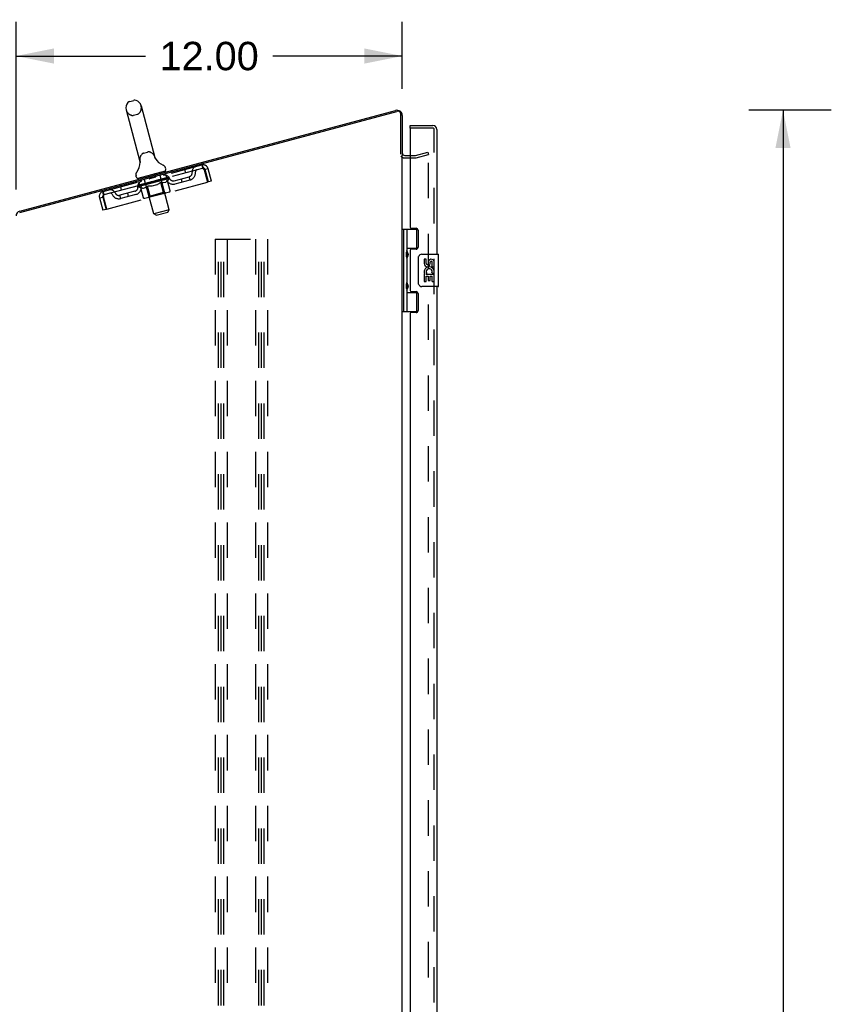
# Model space of a CAD drawing. Header units: inches. Extents: x 0 to 200, y 0 to 129.
# Tile 56 of 99: x 106 to 131, y 51 to 81. Entities that reach past the tile are written whole.
import ezdxf

# ---------------------------------------------------------------- set-up
doc = ezdxf.new("R2010")
doc.units = ezdxf.units.IN
doc.header["$LTSCALE"] = 11
doc.header["$MEASUREMENT"] = 0
doc.linetypes.add('HIDDEN', pattern=[0.2, 0.1, -0.1])
doc.layers.get('0').update_dxf_attribs({"linetype": 'CONTINUOUS'})
for name, color, linetype in [('DEFAULT_2', 8, 'HIDDEN'), ('DIMENSIONS', 7, 'CONTINUOUS'), ('REAR_DOOR_ASSEMBLY', 7, 'CONTINUOUS')]:
    doc.layers.add(name, color=color, linetype=linetype)
doc.styles.get("Standard").update_dxf_attribs({"font": 'arial.ttf'})
doc.dimstyles.new('DIMSTYLE_1', dxfattribs={"dimtxt": 0.882353, "dimasz": 1.176471, "dimexe": 0.09, "dimexo": 0.07, "dimgap": 0.0375, "dimtad": 0, "dimtih": 1, "dimtoh": 1, "dimzin": 4, "dimdsep": 46, "dimtxsty": 'Standard', "dimblk": '_FILLED', "dimblk1": '_FILLED', "dimblk2": '_FILLED', "dimcen": 0.09, "dimadec": 3, "dimazin": 1, "dimtfac": 1, "dimtdec": 3, "dimtofl": 0, "dimtmove": 0, "dimatfit": 3, "dimldrblk": '_FILLED', "dimfxl": 0, "dimtolj": 1, "dimtzin": 4, "dimarcsym": 0})

# ---------------------------------------------------------------- blocks, each defined once
blk = doc.blocks.new('_FILLED')
at = {"color": 0, "linetype": 'ByBlock'}
blk.add_solid([(0, 0), (-1, 0.2), (-1, -0.2)], dxfattribs=at)
blk = doc.blocks.new('*D6')
at = {"layer": 'DIMENSIONS', "color": 2, "linetype": 'Continuous'}
for p, q in [((105.875, 75.923), (105.875, 81.126)), ((117.875, 79.043), (117.875, 81.126)), ((105.875, 80.067), (109.892, 80.067)), ((117.875, 80.067), (113.857, 80.067))]:
    blk.add_line(p, q, dxfattribs=at)
at = {"layer": 'DIMENSIONS', "color": 2, "linetype": 'Continuous', "xscale": 1.1764705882, "yscale": 1.1764705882, "zscale": 1.1764705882, "rotation": 180}
blk.add_blockref('_FILLED', (105.875, 80.067), dxfattribs=at)
at = {"layer": 'DIMENSIONS', "color": 2, "linetype": 'Continuous', "xscale": 1.1764705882, "yscale": 1.1764705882, "zscale": 1.1764705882}
blk.add_blockref('_FILLED', (117.875, 80.067), dxfattribs=at)
at = {"layer": 'DIMENSIONS', "color": 2, "linetype": 'Continuous', "insert": (111.875, 80.508), "char_height": 0.8824, "width": 3.08332, "attachment_point": 2, "line_spacing_factor": 0.9}
blk.add_mtext('12.00', dxfattribs=at)
blk = doc.blocks.new('*D7')
at = {"layer": 'DIMENSIONS', "color": 2, "linetype": 'Continuous'}
for p, q in [((131.2, 78.383), (128.648, 78.383)), ((129.707, 78.383), (129.707, 46.473)), ((129.707, 12.798), (129.707, 44.708)), ((131.2, 12.798), (128.648, 12.798))]:
    blk.add_line(p, q, dxfattribs=at)
at = {"layer": 'DIMENSIONS', "color": 2, "linetype": 'Continuous', "xscale": 1.1764705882, "yscale": 1.1764705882, "zscale": 1.1764705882}
for p, rotation in [((129.707, 78.383), 90), ((129.707, 12.798), 270)]:
    blk.add_blockref('_FILLED', p, dxfattribs=dict(at, rotation=rotation))
at = {"layer": 'DIMENSIONS', "color": 2, "linetype": 'Continuous', "insert": (129.707, 46.032), "char_height": 0.8824, "width": 3.08332, "attachment_point": 2, "line_spacing_factor": 0.9}
blk.add_mtext('65.59', dxfattribs=at)

msp = doc.modelspace()

# ---------------------------------------------------------------- linework, layer by layer
at = {"color": 7, "linetype": 'Continuous'}
for p, q in [((109.409, 78.657), (109.532, 78.69)), ((105.989, 75.248), (117.668, 78.377)), ((109.295, 78.396), (109.725, 76.79)), ((109.762, 78.522), (110.192, 76.915)), ((117.875, 78.219), (117.875, 76.979)), ((109.725, 76.79), (109.727, 76.786)), ((109.727, 76.786), (109.727, 76.785)), ((109.727, 76.785), (109.727, 76.785)), ((109.727, 76.785), (109.727, 76.784)), ((109.727, 76.784), (109.727, 76.783)), ((109.727, 76.783), (109.728, 76.782)), ((109.727, 76.783), (109.728, 76.782)), ((109.728, 76.782), (109.728, 76.781)), ((109.728, 76.78), (109.728, 76.78)), ((109.728, 76.78), (109.728, 76.779)), ((109.728, 76.779), (109.729, 76.778)), ((109.728, 76.778), (109.729, 76.778)), ((109.729, 76.778), (109.729, 76.777)), ((109.729, 76.777), (109.729, 76.776)), ((109.729, 76.775), (109.729, 76.774)), ((109.729, 76.774), (109.73, 76.773)), ((109.729, 76.774), (109.729, 76.774)), ((109.73, 76.773), (109.73, 76.772)), ((109.73, 76.773), (109.73, 76.772)), ((109.73, 76.772), (109.73, 76.771)), ((109.73, 76.772), (109.73, 76.771)), ((110.193, 76.911), (110.192, 76.915)), ((110.193, 76.91), (110.193, 76.911)), ((110.193, 76.91), (110.193, 76.911)), ((110.194, 76.909), (110.193, 76.91)), ((110.194, 76.908), (110.193, 76.909)), ((110.194, 76.908), (110.194, 76.909)), ((110.194, 76.907), (110.194, 76.908)), ((110.194, 76.906), (110.194, 76.907)), ((110.194, 76.907), (110.194, 76.907)), ((110.195, 76.905), (110.194, 76.906)), ((110.195, 76.904), (110.195, 76.905)), ((110.195, 76.903), (110.195, 76.904)), ((110.196, 76.902), (110.195, 76.903)), ((110.195, 76.902), (110.195, 76.903)), ((110.196, 76.901), (110.196, 76.902)), ((110.196, 76.9), (110.196, 76.901)), ((110.196, 76.901), (110.196, 76.901)), ((110.197, 76.899), (110.196, 76.9)), ((110.196, 76.899), (110.196, 76.9)), ((110.197, 76.898), (110.197, 76.899)), ((110.197, 76.897), (110.197, 76.898)), ((110.197, 76.898), (110.197, 76.898)), ((110.198, 76.896), (110.197, 76.897)), ((110.197, 76.897), (110.197, 76.897)), ((110.198, 76.895), (110.198, 76.896)), ((110.198, 76.894), (110.198, 76.895)), ((110.198, 76.895), (110.198, 76.895)), ((110.199, 76.893), (110.198, 76.894)), ((110.199, 76.894), (110.198, 76.894)), ((110.199, 76.892), (110.199, 76.893)), ((110.199, 76.893), (110.199, 76.893)), ((110.2, 76.891), (110.199, 76.892)), ((110.199, 76.892), (110.199, 76.892)), ((110.2, 76.89), (110.2, 76.891)), ((110.2, 76.891), (110.2, 76.891)), ((110.201, 76.889), (110.2, 76.89)), ((110.2, 76.89), (110.2, 76.89)), ((110.201, 76.888), (110.201, 76.889)), ((110.201, 76.888), (110.201, 76.888)), ((110.201, 76.887), (110.201, 76.888)), ((110.202, 76.886), (110.201, 76.887)), ((110.202, 76.886), (110.202, 76.887)), ((110.209, 76.873), (110.209, 76.874)), ((110.209, 76.874), (110.209, 76.874)), ((117.955, 76.979), (118.118, 76.979)), ((110.509, 76.49), (109.664, 76.264)), ((109.73, 76.771), (109.73, 76.77)), ((109.73, 76.77), (109.73, 76.769)), ((109.73, 76.769), (109.73, 76.768)), ((109.73, 76.769), (109.73, 76.768)), ((109.73, 76.768), (109.73, 76.767)), ((109.73, 76.768), (109.731, 76.767)), ((109.731, 76.767), (109.731, 76.766)), ((109.731, 76.767), (109.731, 76.766)), ((109.731, 76.766), (109.731, 76.765)), ((109.731, 76.765), (109.731, 76.764)), ((109.731, 76.765), (109.731, 76.764)), ((109.731, 76.764), (109.731, 76.763)), ((109.731, 76.764), (109.731, 76.763)), ((109.731, 76.763), (109.731, 76.762)), ((109.731, 76.763), (109.731, 76.762)), ((109.731, 76.762), (109.731, 76.761)), ((109.731, 76.761), (109.731, 76.76)), ((109.731, 76.76), (109.731, 76.76)), ((109.731, 76.746), (109.731, 76.745)), ((110.509, 76.49), (110.516, 76.461)), ((110.529, 76.558), (110.52, 76.594)), ((109.612, 76.312), (109.602, 76.348)), ((109.664, 76.264), (109.671, 76.235))]:
    msp.add_line(p, q, dxfattribs=at)
at = {"color": 3, "linetype": 'Continuous'}
for p, q in [((105.988, 75.207), (117.71, 78.347)), ((117.836, 77.022), (117.836, 78.251)), ((117.875, 18.47), (117.875, 76.979))]:
    msp.add_line(p, q, dxfattribs=at)
at = {"color": 7, "linetype": 'Continuous'}
for points in [[(109.728, 76.782), (109.728, 76.781), (109.728, 76.78)], [(109.729, 76.777), (109.729, 76.776), (109.729, 76.775)], [(109.729, 76.776), (109.729, 76.776), (109.729, 76.775)], [(110.195, 76.904), (110.195, 76.905), (110.195, 76.905)]]:
    msp.add_lwpolyline(points, dxfattribs=at)
for centre, radius, start, end in [((109.528, 78.459), 0.241, 138.1848, 195), ((109.441, 78.537), 0.125, 105, 138.1848), ((109.565, 78.57), 0.125, 71.8152, 105), ((109.528, 78.459), 0.241, 15, 71.8152), ((117.711, 78.219), 0.164, 0, 105), ((110.63, 77.143), 0.5, 210.3209, 248.2586), ((117.955, 77.059), 0.08, 180, 270), ((109.232, 76.768), 0.5, 321.7414, 359.6791), ((110.399, 76.562), 0.125, 15, 68.2586), ((110.471, 76.542), 0.06, 285, 15), ((109.723, 76.381), 0.125, 141.7414, 195), ((109.67, 76.327), 0.06, 195, 285), ((106.029, 75.099), 0.154, 105, 180)]:
    msp.add_arc(centre, radius, start, end, dxfattribs=at)
at = {"color": 3, "linetype": 'Continuous'}
msp.add_arc((117.736, 78.251), 0.1, 0, 105, dxfattribs=at)
at = {"layer": 'DEFAULT_2', "color": 8, "linetype": 'HIDDEN'}
for p, q in [((109.524, 78.228), (109.647, 78.261)), ((109.839, 77.051), (109.963, 77.084)), ((118.284, 76.98), (118.667, 77.083)), ((118.667, 77.083), (118.687, 77.008)), ((109.727, 76.785), (109.727, 76.785)), ((109.73, 76.771), (109.73, 76.771)), ((110.193, 76.909), (110.193, 76.909)), ((110.201, 76.887), (110.201, 76.888)), ((110.201, 76.887), (110.201, 76.887)), ((117.955, 76.901), (118.271, 76.901)), ((118.118, 76.979), (118.271, 76.979)), ((118.304, 76.905), (118.687, 77.008)), ((118.687, 18.447), (118.687, 77.008)), ((108.585, 75.863), (111.643, 76.682)), ((108.612, 75.762), (111.67, 76.582)), ((109.731, 76.764), (109.731, 76.764)), ((109.731, 76.763), (109.731, 76.763)), ((109.731, 76.745), (109.731, 76.745)), ((109.731, 76.745), (109.731, 76.745)), ((109.731, 76.745), (109.731, 76.745)), ((109.731, 76.745), (109.731, 76.745)), ((111.11, 76.54), (111.137, 76.439)), ((111.643, 76.682), (111.67, 76.582)), ((111.718, 76.53), (111.821, 76.148)), ((111.848, 76.564), (111.747, 76.537)), ((111.85, 76.155), (111.747, 76.537)), ((111.95, 76.182), (111.848, 76.564)), ((110.64, 76.267), (109.662, 76.005)), ((109.668, 76.037), (110.618, 76.292)), ((109.718, 76.059), (109.691, 76.159)), ((109.837, 76.31), (109.845, 76.281)), ((110.154, 75.163), (109.853, 76.284)), ((109.987, 76.34), (110.008, 76.263)), ((110.204, 76.305), (110.02, 76.256)), ((110.054, 76.143), (110.141, 76.172)), ((110.126, 76.163), (110.089, 76.153)), ((110.127, 76.16), (110.126, 76.163)), ((110.14, 76.167), (110.14, 76.166)), ((110.141, 76.164), (110.14, 76.167)), ((110.141, 76.164), (110.14, 76.166)), ((110.141, 76.172), (110.231, 76.19)), ((110.142, 76.167), (110.141, 76.172)), ((110.145, 76.165), (110.144, 76.168)), ((110.145, 76.165), (110.144, 76.168)), ((110.144, 76.168), (110.144, 76.168)), ((110.159, 76.171), (110.196, 76.181)), ((110.159, 76.169), (110.159, 76.171)), ((110.19, 76.394), (110.211, 76.317)), ((110.192, 76.178), (110.191, 76.18)), ((110.223, 76.188), (110.265, 76.2)), ((110.223, 76.186), (110.223, 76.189)), ((110.224, 76.186), (110.223, 76.188)), ((110.225, 76.186), (110.224, 76.189)), ((110.226, 76.195), (110.226, 76.195)), ((110.227, 76.19), (110.226, 76.195)), ((110.227, 76.19), (110.226, 76.195)), ((110.228, 76.187), (110.227, 76.19)), ((110.256, 76.195), (110.255, 76.197)), ((110.285, 76.205), (110.331, 76.217)), ((110.286, 76.203), (110.285, 76.205)), ((110.298, 76.206), (110.297, 76.209)), ((110.303, 76.207), (110.303, 76.21)), ((110.306, 76.208), (110.304, 76.215)), ((110.307, 76.209), (110.307, 76.211)), ((110.31, 76.212), (110.308, 76.217)), ((110.316, 76.211), (110.315, 76.213)), ((110.635, 75.292), (110.334, 76.412)), ((110.335, 76.444), (110.343, 76.415)), ((110.343, 76.221), (110.391, 76.233)), ((110.344, 76.218), (110.343, 76.221)), ((110.362, 76.223), (110.362, 76.226)), ((110.371, 76.226), (110.37, 76.228)), ((110.374, 76.226), (110.372, 76.233)), ((110.379, 76.228), (110.378, 76.23)), ((110.382, 76.229), (110.382, 76.231)), ((110.387, 76.233), (110.385, 76.238)), ((110.49, 75.837), (110.393, 76.198)), ((110.395, 76.234), (110.631, 76.298)), ((110.395, 76.232), (110.395, 76.234)), ((110.417, 76.238), (110.416, 76.24)), ((110.419, 76.238), (110.418, 76.241)), ((110.431, 76.242), (110.429, 76.247)), ((110.44, 76.244), (110.439, 76.246)), ((110.447, 76.246), (110.446, 76.248)), ((110.45, 76.247), (110.449, 76.249)), ((110.457, 76.251), (110.455, 76.256)), ((110.458, 76.249), (110.458, 76.251)), ((110.458, 76.249), (110.458, 76.251)), ((110.474, 76.253), (110.473, 76.258)), ((110.475, 76.253), (110.474, 76.256)), ((110.489, 76.257), (110.488, 76.259)), ((110.5, 76.26), (110.499, 76.262)), ((110.503, 76.261), (110.502, 76.264)), ((110.505, 76.262), (110.505, 76.264)), ((110.508, 76.262), (110.507, 76.265)), ((110.508, 76.262), (110.507, 76.265)), ((110.514, 76.264), (110.513, 76.266)), ((110.516, 76.264), (110.515, 76.267)), ((110.517, 76.267), (110.516, 76.273)), ((110.517, 76.265), (110.516, 76.267)), ((110.564, 76.285), (110.537, 76.386)), ((110.537, 76.275), (110.63, 76.301)), ((110.538, 76.273), (110.537, 76.275)), ((110.55, 76.165), (110.541, 76.157)), ((110.56, 76.174), (110.55, 76.165)), ((110.553, 76.274), (110.553, 76.277)), ((110.555, 76.275), (110.555, 76.278)), ((110.569, 76.184), (110.56, 76.174)), ((110.566, 76.28), (110.564, 76.286)), ((110.579, 76.195), (110.569, 76.184)), ((110.579, 76.195), (110.64, 76.267)), ((110.663, 75.881), (110.579, 76.195)), ((110.589, 76.284), (110.588, 76.286)), ((110.59, 76.284), (110.589, 76.287)), ((110.602, 76.29), (110.6, 76.295)), ((110.61, 76.29), (110.61, 76.292)), ((110.611, 76.29), (110.61, 76.292)), ((110.618, 76.292), (110.617, 76.294)), ((110.624, 76.296), (110.623, 76.301)), ((110.631, 76.298), (110.63, 76.301)), ((110.64, 76.267), (110.631, 76.298)), ((110.789, 76.194), (111.256, 76.319)), ((110.816, 76.093), (111.283, 76.218)), ((111.041, 76.153), (111.014, 76.254)), ((111.283, 76.218), (111.256, 76.319)), ((111.95, 76.182), (111.85, 76.155)), ((108.612, 75.762), (108.585, 75.863)), ((108.699, 75.311), (111.821, 76.148)), ((109.569, 75.867), (109.102, 75.742)), ((109.118, 76.006), (109.145, 75.905)), ((109.662, 76.005), (109.652, 76.041)), ((109.661, 76.038), (109.659, 76.043)), ((109.753, 75.972), (109.662, 76.005)), ((109.668, 76.037), (109.668, 76.04)), ((109.675, 76.039), (109.674, 76.042)), ((109.676, 76.039), (109.675, 76.042)), ((109.683, 76.044), (109.682, 76.049)), ((109.696, 76.045), (109.695, 76.047)), ((109.698, 76.045), (109.697, 76.048)), ((109.719, 76.054), (109.718, 76.059)), ((109.731, 76.054), (109.73, 76.057)), ((109.733, 76.055), (109.732, 76.057)), ((109.89, 76.099), (109.735, 76.058)), ((109.837, 75.659), (109.753, 75.972)), ((109.753, 75.972), (109.766, 75.968)), ((109.778, 75.964), (109.765, 75.968)), ((109.768, 76.067), (109.766, 76.072)), ((109.77, 76.064), (109.769, 76.067)), ((109.77, 76.065), (109.769, 76.067)), ((109.772, 76.065), (109.772, 76.068)), ((109.778, 76.067), (109.777, 76.069)), ((109.778, 76.067), (109.777, 76.069)), ((109.79, 75.961), (109.778, 75.964)), ((109.781, 76.067), (109.78, 76.07)), ((109.783, 76.068), (109.782, 76.071)), ((109.787, 76.069), (109.786, 76.071)), ((109.802, 75.959), (109.79, 75.961)), ((109.798, 76.072), (109.797, 76.074)), ((109.813, 75.957), (109.802, 75.959)), ((109.812, 76.076), (109.811, 76.08)), ((109.812, 76.076), (109.811, 76.078)), ((109.824, 75.956), (109.813, 75.957)), ((109.905, 75.978), (109.824, 75.956)), ((109.828, 76.083), (109.827, 76.088)), ((109.828, 76.08), (109.827, 76.082)), ((109.828, 76.08), (109.827, 76.082)), ((109.836, 76.082), (109.836, 76.085)), ((109.839, 76.083), (109.839, 76.086)), ((109.847, 76.085), (109.846, 76.087)), ((109.855, 76.087), (109.854, 76.093)), ((109.867, 76.091), (109.867, 76.093)), ((109.87, 76.091), (109.869, 76.094)), ((109.891, 76.097), (109.89, 76.099)), ((109.942, 76.113), (109.894, 76.1)), ((109.898, 76.102), (109.897, 76.107)), ((109.904, 76.1), (109.903, 76.103)), ((109.905, 75.978), (109.914, 75.984)), ((109.907, 76.101), (109.907, 76.104)), ((109.912, 76.103), (109.91, 76.109)), ((110.007, 75.707), (109.91, 76.069)), ((109.923, 75.991), (109.914, 75.984)), ((109.915, 76.103), (109.915, 76.106)), ((109.924, 76.106), (109.923, 76.108)), ((109.932, 75.999), (109.923, 75.991)), ((109.941, 76.008), (109.932, 75.999)), ((109.95, 76.017), (109.941, 76.008)), ((109.942, 76.111), (109.942, 76.113)), ((109.959, 76.028), (109.95, 76.017)), ((110, 76.129), (109.954, 76.116)), ((110.043, 75.715), (109.959, 76.028)), ((109.959, 76.028), (109.984, 76.026)), ((109.97, 76.118), (109.97, 76.121)), ((109.975, 76.122), (109.974, 76.127)), ((109.979, 76.12), (109.978, 76.123)), ((109.981, 76.121), (109.979, 76.128)), ((109.983, 76.121), (109.982, 76.124)), ((110.007, 76.025), (109.983, 76.026)), ((109.988, 76.123), (109.988, 76.126)), ((110, 76.126), (110, 76.129)), ((110.03, 76.025), (110.007, 76.025)), ((110.062, 76.145), (110.02, 76.134)), ((110.03, 76.134), (110.03, 76.137)), ((110.053, 76.026), (110.03, 76.025)), ((110.075, 76.027), (110.053, 76.026)), ((110.057, 76.144), (110.056, 76.149)), ((110.057, 76.149), (110.056, 76.149)), ((110.058, 76.144), (110.057, 76.149)), ((110.059, 76.142), (110.058, 76.144)), ((110.062, 76.143), (110.061, 76.145)), ((110.063, 76.143), (110.062, 76.146)), ((110.062, 76.143), (110.062, 76.145)), ((110.097, 76.029), (110.075, 76.027)), ((110.094, 76.151), (110.093, 76.154)), ((110.25, 76.07), (110.097, 76.029)), ((110.25, 76.07), (110.271, 76.08)), ((110.291, 76.09), (110.271, 76.08)), ((110.312, 76.101), (110.291, 76.09)), ((110.332, 76.113), (110.311, 76.101)), ((110.352, 76.125), (110.331, 76.113)), ((110.372, 76.139), (110.352, 76.125)), ((110.456, 75.825), (110.372, 76.139)), ((110.372, 76.139), (110.386, 76.134)), ((110.399, 76.131), (110.386, 76.134)), ((110.412, 76.128), (110.399, 76.131)), ((110.424, 76.125), (110.412, 76.128)), ((110.436, 76.124), (110.424, 76.125)), ((110.448, 76.123), (110.436, 76.124)), ((110.521, 76.143), (110.448, 76.123)), ((110.521, 76.143), (110.531, 76.149)), ((110.541, 76.157), (110.531, 76.149)), ((108.467, 75.658), (108.567, 75.685)), ((108.467, 75.658), (108.569, 75.276)), ((108.567, 75.685), (108.67, 75.303)), ((108.699, 75.311), (108.596, 75.693)), ((109.129, 75.641), (109.102, 75.742)), ((109.596, 75.766), (109.129, 75.641)), ((109.371, 75.706), (109.344, 75.806)), ((110.638, 75.843), (109.877, 75.639)), ((110.007, 75.707), (109.984, 75.668)), ((110.49, 75.837), (110.007, 75.707)), ((110.05, 75.7), (110.048, 75.703)), ((110.052, 75.697), (110.05, 75.7)), ((110.059, 75.692), (110.056, 75.693)), ((110.063, 75.69), (110.061, 75.691)), ((110.065, 75.69), (110.063, 75.69)), ((110.067, 75.69), (110.065, 75.69)), ((110.49, 75.837), (110.529, 75.814)), ((108.67, 75.303), (108.569, 75.276)), ((110.635, 75.292), (110.154, 75.163)), ((110.592, 75.218), (110.635, 75.292)), ((110.227, 75.121), (110.154, 75.163)), ((110.227, 75.121), (110.592, 75.218)), ((112.062, 74.376), (112.062, 15.376)), ((112.062, 74.376), (113.687, 74.376)), ((112.166, 15.376), (112.166, 74.376)), ((112.25, 15.376), (112.25, 74.376)), ((112.333, 15.376), (112.333, 74.376)), ((112.437, 74.376), (112.437, 15.376)), ((113.312, 74.376), (113.312, 15.376)), ((113.416, 15.376), (113.416, 74.376)), ((113.5, 15.376), (113.5, 74.376)), ((113.583, 15.376), (113.583, 74.376)), ((113.687, 74.376), (113.687, 15.376))]:
    msp.add_line(p, q, dxfattribs=at)
for points in [[(111.643, 76.682), (111.646, 76.682), (111.649, 76.68), (111.652, 76.675), (111.657, 76.669), (111.661, 76.661), (111.666, 76.651), (111.672, 76.639), (111.678, 76.626), (111.684, 76.612), (111.69, 76.597), (111.697, 76.581), (111.704, 76.564), (111.711, 76.547), (111.718, 76.53)], [(111.67, 76.582), (111.672, 76.582), (111.675, 76.582), (111.678, 76.58), (111.681, 76.578), (111.684, 76.576), (111.687, 76.572), (111.691, 76.568), (111.694, 76.564), (111.698, 76.559), (111.702, 76.554), (111.706, 76.548), (111.71, 76.542), (111.714, 76.536), (111.718, 76.53)], [(108.596, 75.693), (108.594, 75.712), (108.591, 75.73), (108.589, 75.748), (108.587, 75.765), (108.585, 75.782), (108.583, 75.797), (108.582, 75.811), (108.581, 75.824), (108.58, 75.835), (108.58, 75.844), (108.581, 75.852), (108.582, 75.858), (108.583, 75.861), (108.585, 75.863)], [(110.638, 75.843), (110.642, 75.844), (110.645, 75.846), (110.649, 75.848), (110.652, 75.851), (110.655, 75.854), (110.658, 75.857), (110.66, 75.86), (110.662, 75.864), (110.663, 75.868), (110.664, 75.872), (110.664, 75.876), (110.663, 75.881)], [(108.596, 75.693), (108.597, 75.7), (108.597, 75.708), (108.598, 75.715), (108.598, 75.722), (108.599, 75.728), (108.6, 75.735), (108.601, 75.74), (108.602, 75.746), (108.603, 75.75), (108.604, 75.754), (108.606, 75.757), (108.608, 75.76), (108.61, 75.761), (108.612, 75.762)], [(109.877, 75.639), (109.873, 75.639), (109.869, 75.638), (109.865, 75.638), (109.861, 75.639), (109.857, 75.64), (109.853, 75.641), (109.849, 75.643), (109.846, 75.645), (109.843, 75.648), (109.84, 75.652), (109.838, 75.655), (109.837, 75.659)], [(110.046, 75.707), (110.044, 75.711), (110.043, 75.715)], [(110.048, 75.703), (110.046, 75.707), (110.044, 75.711), (110.043, 75.715)], [(110.061, 75.691), (110.059, 75.692), (110.056, 75.693), (110.054, 75.695), (110.052, 75.697)], [(110.448, 75.792), (110.449, 75.793), (110.451, 75.794), (110.453, 75.796), (110.454, 75.798), (110.456, 75.8), (110.457, 75.803), (110.457, 75.806), (110.458, 75.809), (110.458, 75.813), (110.458, 75.817), (110.457, 75.821), (110.456, 75.825)]]:
    msp.add_lwpolyline(points, dxfattribs=at)
for centre, radius, start, end in [((109.528, 78.459), 0.241, 195, 251.8152), ((109.528, 78.459), 0.241, 318.1848, 15), ((109.492, 78.348), 0.125, 251.8152, 285), ((109.615, 78.381), 0.125, 285, 318.1848), ((109.995, 76.963), 0.125, 71.8152, 105), ((109.959, 76.853), 0.241, 15, 71.8152), ((109.959, 76.853), 0.241, 138.1848, 195), ((109.872, 76.93), 0.125, 105, 138.1848), ((117.955, 77.059), 0.158, 221.0584, 270), ((118.271, 77.03), 0.051, 270, 285), ((118.271, 77.03), 0.129, 270, 285), ((111.223, 76.439), 0.229, 285, 7.0137), ((111.513, 76.475), 0.167, 105, 186.9284), ((111.513, 76.475), 0.0625, 105, 187.0137), ((111.686, 76.521), 0.167, 15, 105), ((111.686, 76.521), 0.063, 15, 105), ((109.826, 76.023), 0.167, 105, 186.9284), ((109.824, 76.276), 0.03, 15, 105), ((109.978, 76.338), 0.01, 15, 105), ((110.018, 76.265), 0.01, 195, 285), ((110.2, 76.397), 0.01, 105, 195), ((110.201, 76.315), 0.01, 285, 15), ((110.363, 76.42), 0.03, 105, 195), ((110.424, 76.207), 0.0318, 105, 195), ((110.488, 76.2), 0.167, 23.0716, 105), ((110.488, 76.201), 0.0625, 22.9863, 105), ((110.757, 76.314), 0.229, 202.9863, 285), ((110.757, 76.314), 0.125, 203.0716, 285), ((111.223, 76.439), 0.125, 285, 6.9284), ((108.628, 75.702), 0.167, 105, 195), ((108.801, 75.748), 0.167, 23.0716, 105), ((109.537, 75.987), 0.125, 285, 6.9284), ((109.537, 75.987), 0.229, 285, 7.0137), ((109.826, 76.023), 0.0625, 105, 187.0137), ((109.879, 76.061), 0.0318, 15, 105), ((108.628, 75.702), 0.063, 105, 195), ((108.802, 75.749), 0.0625, 22.9863, 105), ((109.07, 75.862), 0.229, 202.9863, 285), ((109.07, 75.862), 0.125, 203.0716, 285)]:
    msp.add_arc(centre, radius, start, end, dxfattribs=at)
for centre, major_axis, ratio, start_param, end_param in [((110.206, 76.18), (0.155, 0.032), 0.010478, 1.827541, 2.867392), ((110.141, 76.172), (0.497, 0.102), 0.010478, -1.744704, -1.570171), ((110.081, 76.146), (0.151, 0.05), 0.010478, 0.274201, 1.314052), ((110.016, 76.125), (0.125, 0.042), 0.010478, -0.000483, 0.504314), ((109.993, 76.117), (0.151, 0.05), 0.010478, 0.099668, 0.192946), ((110.141, 76.172), (0.481, 0.16), 0.010478, -1.571421, -1.396888), ((110.297, 76.199), (0.155, 0.032), 0.010478, 2.948646, 3.041925), ((110.273, 76.194), (0.129, 0.026), 0.010478, 2.637279, 3.142076), ((110.173, 76.171), (0.151, 0.05), 0.020645, 0.448184, 1.488034), ((110.099, 76.147), (0.125, 0.041), 0.020645, 0.129249, 0.678296), ((110.082, 76.141), (0.151, 0.05), 0.020645, 0.273651, 0.366929), ((110.381, 76.227), (0.155, 0.032), 0.010478, -3.140747, -2.175357), ((110.141, 76.172), (0.497, 0.102), 0.010478, 1.222355, 1.396888), ((110.141, 76.172), (0.481, 0.159), 0.020645, -1.397439, -1.222906), ((110.264, 76.195), (0.151, 0.049), 0.030195, 0.622307, 1.662158), ((110.184, 76.17), (0.125, 0.041), 0.030195, 0.303372, 0.852419), ((110.459, 76.247), (0.155, 0.032), 0.020645, 2.893995, 3.933846), ((110.426, 76.235), (0.129, 0.026), 0.010478, 2.749043, 3.29809), ((110.174, 76.166), (0.151, 0.049), 0.030195, 0.447774, 0.541052), ((110.46, 76.242), (0.155, 0.032), 0.010478, 2.893445, 2.986723), ((110.141, 76.172), (0.496, 0.103), 0.020645, 1.048373, 1.222906), ((110.351, 76.219), (0.151, 0.048), 0.038841, 0.79662, 1.836471), ((110.141, 76.172), (0.482, 0.157), 0.030195, -1.223315, -1.048783), ((110.267, 76.193), (0.125, 0.04), 0.038841, 0.477686, 1.026733), ((110.491, 76.252), (0.129, 0.027), 0.020645, 2.57506, 3.124108), ((110.527, 76.266), (0.155, 0.033), 0.030195, 2.719872, 3.759723), ((110.432, 76.24), (0.151, 0.047), 0.046319, 0.971151, 2.011002), ((110.265, 76.19), (0.151, 0.048), 0.038841, 0.622087, 0.715366), ((110.529, 76.261), (0.155, 0.032), 0.020645, 2.719462, 2.812741), ((110.141, 76.172), (0.496, 0.105), 0.030195, 0.87425, 1.048783), ((110.141, 76.172), (0.483, 0.154), 0.038841, -1.049002, -0.874469), ((110.347, 76.214), (0.126, 0.039), 0.046319, 0.652216, 1.201263), ((110.504, 76.26), (0.152, 0.046), 0.052395, 1.1459, 2.185751), ((110.545, 76.267), (0.129, 0.027), 0.030195, 2.400937, 2.949985), ((110.584, 76.281), (0.155, 0.034), 0.038841, 2.545558, 3.585409), ((110.421, 76.234), (0.126, 0.038), 0.052395, 0.826965, 1.376012), ((110.352, 76.213), (0.151, 0.047), 0.046319, 0.796618, 0.889896), ((110.586, 76.276), (0.155, 0.033), 0.030195, 2.545339, 2.638617), ((110.565, 76.276), (0.152, 0.044), 0.05688, 1.320842, 2.360692), ((110.141, 76.172), (0.495, 0.108), 0.038841, 0.699936, 0.874469), ((110.141, 76.172), (0.484, 0.15), 0.046319, -0.874471, -0.699939), ((110.628, 76.293), (0.155, 0.035), 0.046319, 2.371028, 3.410879), ((110.587, 76.278), (0.128, 0.028), 0.038841, 2.226624, 2.775671), ((110.614, 76.289), (0.153, 0.043), 0.05963, 1.495927, 2.535778), ((110.486, 76.251), (0.126, 0.037), 0.05688, 1.001907, 1.550954), ((110.656, 76.3), (0.154, 0.036), 0.052395, 2.196279, 3.23613), ((110.615, 76.286), (0.128, 0.029), 0.046319, 2.052093, 2.601141), ((110.433, 76.235), (0.152, 0.046), 0.052395, 0.971367, 1.064645), ((110.629, 76.288), (0.155, 0.034), 0.038841, 2.371026, 2.464304), ((110.648, 76.298), (0.153, 0.041), 0.060556, 2.364024, 2.71094), ((110.669, 76.304), (0.154, 0.038), 0.05688, 2.021337, 3.061188), ((110.141, 76.172), (0.494, 0.112), 0.046319, 0.525406, 0.699939), ((110.667, 76.303), (0.153, 0.039), 0.05963, 1.846251, 2.886102), ((110.141, 76.172), (0.485, 0.146), 0.052395, -0.699723, -0.52519), ((110.541, 76.266), (0.126, 0.035), 0.05963, 1.176993, 1.72604), ((110.629, 76.29), (0.128, 0.03), 0.052395, 1.877344, 2.426392), ((110.584, 76.277), (0.127, 0.034), 0.060556, 1.352155, 1.901202), ((110.629, 76.289), (0.128, 0.031), 0.05688, 1.702402, 2.25145), ((110.614, 76.285), (0.127, 0.033), 0.05963, 1.527317, 2.076364), ((110.505, 76.254), (0.152, 0.044), 0.05688, 1.146309, 1.239587), ((110.658, 76.295), (0.155, 0.035), 0.046319, 2.196495, 2.289773), ((110.141, 76.172), (0.493, 0.116), 0.052395, 0.350657, 0.52519), ((110.141, 76.172), (0.486, 0.141), 0.05688, -0.524781, -0.350248), ((110.649, 76.293), (0.153, 0.039), 0.05963, 1.764997, 1.971333), ((110.567, 76.271), (0.153, 0.043), 0.05963, 1.321394, 1.414673), ((110.671, 76.299), (0.154, 0.036), 0.052395, 2.021746, 2.115024), ((110.141, 76.172), (0.492, 0.121), 0.05688, 0.175715, 0.350248), ((110.141, 76.172), (0.488, 0.136), 0.05963, -0.349695, -0.175162), ((110.668, 76.298), (0.154, 0.038), 0.05688, 1.846804, 1.940083), ((110.615, 76.284), (0.153, 0.041), 0.060556, 1.496556, 1.589835), ((110.141, 76.172), (0.49, 0.126), 0.05963, 6.27665, 6.458348), ((110.141, 76.172), (0.489, 0.131), 0.060556, -0.174533, -0.058352), ((109.639, 76.028), (0.153, 0.041), 0.060556, 0.430652, 1.470503), ((110.141, 76.172), (0.489, 0.131), 0.060556, 3.141593, 3.316126), ((110.141, 76.172), (0.488, 0.136), 0.05963, 2.96643, 3.140963), ((109.641, 76.023), (0.153, 0.043), 0.05963, 1.376596, 1.469874), ((109.673, 76.037), (0.153, 0.039), 0.05963, 0.605815, 1.645666), ((109.62, 76.023), (0.153, 0.043), 0.05963, 0.25549, 1.295341), ((110.141, 76.172), (0.49, 0.126), 0.05963, -2.96643, -2.791898), ((110.141, 76.172), (0.486, 0.141), 0.05688, 2.791345, 2.965878), ((109.675, 76.032), (0.153, 0.041), 0.060556, 1.551758, 1.645036), ((109.622, 76.018), (0.152, 0.044), 0.05688, 1.20151, 1.294789), ((109.675, 76.034), (0.126, 0.035), 0.05963, 1.065228, 1.614276), ((109.66, 76.03), (0.126, 0.037), 0.05688, 0.890143, 1.43919), ((109.705, 76.042), (0.127, 0.034), 0.060556, 1.240391, 1.789438), ((109.722, 76.05), (0.154, 0.038), 0.05688, 0.7809, 1.820751), ((109.618, 76.022), (0.152, 0.044), 0.05688, 0.080405, 1.120256), ((110.141, 76.172), (0.492, 0.121), 0.05688, -2.791345, -2.616812), ((110.141, 76.172), (0.485, 0.146), 0.052395, 2.616403, 2.790936), ((109.723, 76.045), (0.153, 0.039), 0.05963, 1.72692, 1.820198), ((109.619, 76.017), (0.152, 0.046), 0.052395, 1.026568, 1.119847), ((109.659, 76.03), (0.126, 0.038), 0.052395, 0.715201, 1.264248), ((109.747, 76.053), (0.127, 0.033), 0.05963, 1.415553, 1.9646), ((109.783, 76.066), (0.154, 0.036), 0.052395, 0.955842, 1.995693), ((109.631, 76.026), (0.152, 0.046), 0.052395, -0.094537, 0.945314), ((110.141, 76.172), (0.493, 0.116), 0.052395, -2.616403, -2.44187), ((110.141, 76.172), (0.484, 0.15), 0.046319, 2.441654, 2.616187), ((109.784, 76.061), (0.154, 0.038), 0.05688, 1.902006, 1.995284), ((109.632, 76.02), (0.151, 0.047), 0.046319, 0.851819, 0.945098), ((109.674, 76.033), (0.126, 0.039), 0.046319, 0.540452, 1.089499), ((109.802, 76.068), (0.128, 0.031), 0.05688, 1.590638, 2.139686), ((109.855, 76.086), (0.155, 0.035), 0.046319, 1.130591, 2.170442), ((109.659, 76.033), (0.151, 0.047), 0.046319, -0.269286, 0.770565), ((110.141, 76.172), (0.494, 0.112), 0.046319, -2.441654, -2.267121), ((110.141, 76.172), (0.483, 0.154), 0.038841, 2.267123, 2.441656), ((109.856, 76.08), (0.154, 0.036), 0.052395, 2.076947, 2.170226), ((109.661, 76.028), (0.151, 0.048), 0.038841, 0.677289, 0.770567), ((109.702, 76.041), (0.125, 0.04), 0.038841, 0.365921, 0.914969), ((109.868, 76.085), (0.128, 0.03), 0.052395, 1.76558, 2.314627), ((109.936, 76.107), (0.155, 0.034), 0.038841, 1.305122, 2.344973), ((110.141, 76.172), (0.495, 0.108), 0.038841, -2.267123, -2.092591), ((109.703, 76.045), (0.151, 0.048), 0.038841, -0.443817, 0.596034), ((110.141, 76.172), (0.482, 0.157), 0.030195, 2.09281, 2.267343), ((109.937, 76.102), (0.155, 0.035), 0.046319, 2.251696, 2.344975), ((109.704, 76.04), (0.151, 0.049), 0.030195, 0.502975, 0.596254), ((109.744, 76.052), (0.125, 0.041), 0.030195, 0.191608, 0.740655), ((109.941, 76.105), (0.128, 0.029), 0.046319, 1.940329, 2.489376), ((109.759, 76.06), (0.151, 0.049), 0.030195, -0.61813, 0.421721), ((110.023, 76.131), (0.155, 0.033), 0.030195, 1.479435, 2.519286), ((110.141, 76.172), (0.496, 0.105), 0.030195, -2.09281, -1.918277), ((110.141, 76.172), (0.481, 0.159), 0.020645, 1.918687, 2.09322), ((110.025, 76.126), (0.155, 0.034), 0.038841, 2.426227, 2.519505), ((109.761, 76.055), (0.151, 0.05), 0.020645, 0.328852, 0.422131), ((109.798, 76.067), (0.125, 0.041), 0.020645, 0.017485, 0.566532), ((110.021, 76.127), (0.128, 0.028), 0.038841, 2.11486, 2.663907), ((109.828, 76.078), (0.151, 0.05), 0.020645, -0.792253, 0.247598), ((110.114, 76.155), (0.155, 0.032), 0.020645, 1.653558, 2.693409), ((110.141, 76.172), (0.496, 0.103), 0.020645, -1.918687, -1.744154), ((110.141, 76.172), (0.481, 0.16), 0.010478, 1.744704, 1.919237), ((110.115, 76.15), (0.155, 0.033), 0.030195, 2.60054, 2.693819), ((109.829, 76.073), (0.151, 0.05), 0.010478, 0.154869, 0.248148), ((109.863, 76.084), (0.125, 0.042), 0.010478, 6.126688, 6.675735), ((110.105, 76.149), (0.129, 0.027), 0.030195, 2.289173, 2.83822), ((109.906, 76.099), (0.151, 0.05), 0.010478, -0.966236, -0.000846), ((110.207, 76.174), (0.155, 0.032), 0.020645, 2.774664, 2.867942), ((110.19, 76.172), (0.129, 0.027), 0.020645, 2.463296, 3.012344)]:
    msp.add_ellipse(centre, major_axis=major_axis, ratio=ratio, start_param=start_param, end_param=end_param, dxfattribs=at)
at = {"layer": 'REAR_DOOR_ASSEMBLY', "color": 7, "linetype": 'Continuous'}
for p, q in [((118.118, 77.83), (118.118, 77.908)), ((118.138, 77.83), (118.118, 77.83)), ((117.875, 74.687), (118.359, 74.687)), ((117.914, 74.687), (117.914, 72.128)), ((118.013, 74.687), (118.013, 74)), ((118.333, 74.097), (118.333, 74.687)), ((118.013, 74.097), (118.359, 74.097)), ((118.301, 74.088), (118.301, 74.065)), ((118.301, 74.088), (118.353, 74.088)), ((118.013, 73.8), (118.013, 73.016)), ((118.029, 73.97), (118.029, 73.971)), ((118.029, 73.97), (118.029, 73.83)), ((118.029, 73.83), (118.029, 73.829)), ((118.381, 73.008), (118.381, 73.808)), ((118.481, 73.908), (118.991, 73.908)), ((118.556, 73.754), (118.556, 73.617)), ((118.619, 73.754), (118.556, 73.754)), ((118.619, 73.617), (118.619, 73.754)), ((119.006, 72.923), (119.006, 73.893)), ((118.684, 73.68), (118.684, 73.611)), ((118.745, 73.617), (118.744, 73.659)), ((118.807, 73.523), (118.807, 73.659)), ((118.807, 73.523), (118.868, 73.523)), ((118.868, 73.523), (118.868, 73.68)), ((118.556, 73.292), (118.556, 73.062)), ((118.574, 73.292), (118.556, 73.292)), ((118.609, 73.292), (118.636, 73.312)), ((118.609, 73.292), (118.868, 73.292)), ((118.619, 73.062), (118.619, 73.23)), ((118.619, 73.23), (118.684, 73.23)), ((118.684, 73.23), (118.684, 73.093)), ((118.745, 73.093), (118.745, 73.23)), ((118.745, 73.23), (118.807, 73.23)), ((118.8, 73.328), (118.857, 73.303)), ((118.807, 73.062), (118.807, 73.23)), ((118.868, 73.339), (118.868, 73.392)), ((118.868, 73.062), (118.868, 73.292)), ((118.013, 72.816), (118.013, 72.128)), ((118.029, 72.986), (118.029, 72.987)), ((118.029, 72.986), (118.029, 72.846)), ((118.029, 72.846), (118.029, 72.845)), ((118.991, 72.908), (118.481, 72.908)), ((118.556, 73.062), (118.619, 73.062)), ((118.684, 73.093), (118.745, 73.093)), ((118.807, 73.062), (118.868, 73.062)), ((118.013, 72.719), (118.359, 72.719)), ((118.301, 72.75), (118.301, 72.728)), ((118.353, 72.728), (118.301, 72.728)), ((118.333, 72.128), (118.333, 72.719)), ((117.875, 72.128), (118.359, 72.128))]:
    msp.add_line(p, q, dxfattribs=at)
at = {"layer": 'REAR_DOOR_ASSEMBLY', "color": 3, "linetype": 'Continuous'}
for p, q in [((118.118, 77.908), (118.826, 77.908)), ((118.118, 77.81), (118.118, 74.749)), ((118.946, 77.788), (118.946, 73.908)), ((118.149, 74.718), (118.305, 74.718)), ((118.368, 74.655), (118.368, 74.128)), ((118.118, 74.034), (118.118, 72.781)), ((118.305, 74.065), (118.149, 74.065)), ((118.946, 72.908), (118.946, 48.228)), ((118.149, 72.75), (118.305, 72.75)), ((118.368, 72.687), (118.368, 72.16)), ((118.118, 72.066), (118.118, 49.069)), ((118.305, 72.097), (118.149, 72.097))]:
    msp.add_line(p, q, dxfattribs=at)
at = {"layer": 'REAR_DOOR_ASSEMBLY', "color": 8, "linetype": 'HIDDEN'}
for p, q in [((118.826, 77.83), (118.138, 77.83)), ((118.868, 17.668), (118.868, 77.788))]:
    msp.add_line(p, q, dxfattribs=at)
at = {"layer": 'REAR_DOOR_ASSEMBLY', "color": 7, "linetype": 'Continuous'}
for points in [[(118.013, 74.044), (118.014, 74.035), (118.016, 74.026), (118.019, 74.015), (118.022, 74.004), (118.027, 73.993), (118.032, 73.981), (118.037, 73.969), (118.041, 73.958), (118.046, 73.946), (118.049, 73.934), (118.052, 73.923), (118.054, 73.911), (118.055, 73.9), (118.054, 73.888), (118.052, 73.877), (118.049, 73.865), (118.046, 73.854), (118.041, 73.842), (118.037, 73.831), (118.032, 73.819), (118.027, 73.807), (118.022, 73.796), (118.019, 73.784), (118.016, 73.774), (118.014, 73.764), (118.013, 73.756)], [(118.381, 73.808), (118.381, 73.814), (118.381, 73.82), (118.382, 73.827), (118.384, 73.832), (118.385, 73.838), (118.387, 73.844)], [(118.013, 73.06), (118.014, 73.051), (118.016, 73.042), (118.019, 73.031), (118.022, 73.02), (118.027, 73.009), (118.032, 72.997), (118.037, 72.985), (118.041, 72.974), (118.046, 72.962), (118.049, 72.95), (118.052, 72.939), (118.054, 72.927), (118.055, 72.916), (118.054, 72.904), (118.052, 72.893), (118.049, 72.881), (118.046, 72.87), (118.041, 72.858), (118.037, 72.847), (118.032, 72.835), (118.027, 72.823), (118.022, 72.812), (118.019, 72.8), (118.016, 72.79), (118.014, 72.78), (118.013, 72.772)], [(118.387, 72.972), (118.385, 72.977), (118.384, 72.983), (118.382, 72.989), (118.381, 72.995), (118.381, 73.002), (118.381, 73.008)]]:
    msp.add_lwpolyline(points, dxfattribs=at)
at = {"layer": 'REAR_DOOR_ASSEMBLY', "color": 3, "linetype": 'Continuous'}
for centre, radius, start, end in [((118.138, 77.81), 0.02, 90, 180), ((118.826, 77.788), 0.12, 0, 90), ((118.149, 74.749), 0.031, 180, 270), ((118.305, 74.655), 0.063, 0, 90), ((118.149, 74.034), 0.031, 90, 180), ((118.305, 74.128), 0.063, 270, 360), ((118.149, 72.781), 0.031, 180, 270), ((118.305, 72.687), 0.063, 0, 90), ((118.149, 72.066), 0.031, 90, 180), ((118.305, 72.16), 0.063, 270, 360)]:
    msp.add_arc(centre, radius, start, end, dxfattribs=at)
at = {"layer": 'REAR_DOOR_ASSEMBLY', "color": 8, "linetype": 'HIDDEN'}
msp.add_arc((118.826, 77.788), 0.042, 0, 90, dxfattribs=at)
at = {"layer": 'REAR_DOOR_ASSEMBLY', "color": 7, "linetype": 'Continuous'}
for centre, radius, start, end in [((117.939, 73.97), 0.09, 0.672, 35.1877), ((117.939, 73.83), 0.09, 324.8123, 359.328), ((118.481, 73.808), 0.1, 90, 158.7946), ((118.776, 73.659), 0.0943, 71.7267, 167.4338), ((118.776, 73.659), 0.0943, 12.5402, 71.701), ((118.991, 73.893), 0.015, 0, 90), ((118.65, 73.617), 0.0943, 180, 360), ((118.71, 73.366), 0.154, 161.4199, 206.1963), ((118.713, 73.366), 0.157, 9.7031, 161.8791), ((118.65, 73.617), 0.0314, 180, 261.2295), ((118.713, 73.366), 0.0943, 336.5966, 215.1122), ((118.65, 73.622), 0.0362, 263.4285, 341.7628), ((118.776, 73.659), 0.0314, 0, 180.0485), ((118.713, 73.366), 0.157, 205.737, 207.8532), ((118.713, 73.366), 0.157, 336.5966, 350.2969), ((117.939, 72.986), 0.09, 0.672, 35.1877), ((117.939, 72.846), 0.09, 324.8123, 359.328), ((118.481, 73.008), 0.1, 201.205, 270), ((118.991, 72.923), 0.015, 270, 360)]:
    msp.add_arc(centre, radius, start, end, dxfattribs=at)
for centre in [(118.102, 73.9), (118.102, 72.916)]:
    msp.add_ellipse(centre, major_axis=(0, 0.188), ratio=0.5625, start_param=1.007189, end_param=2.134404, dxfattribs=at)

# ---------------------------------------------------------------- dimensions: what is measured, and where the dimension line sits
at = {"layer": 'DIMENSIONS', "color": 2, "linetype": 'Continuous'}
dim = msp.add_linear_dim(base=(117.875, 80.067), p1=(105.875, 75.853), p2=(117.875, 81.196), dimstyle='DIMSTYLE_1', dxfattribs=at)
dim.commit()
dim.dimension.update_dxf_attribs({"geometry": '*D6', "text_midpoint": (111.912, 80.062), "dimtype": 160})
dim = msp.add_linear_dim(base=(129.707, 78.3831), p1=(131.27, 12.7978), p2=(131.27, 78.3831), angle=90, dimstyle='DIMSTYLE_1', dxfattribs=at)
dim.commit()
dim.dimension.update_dxf_attribs({"geometry": '*D7', "text_midpoint": (129.7002, 45.5855), "dimtype": 160})

doc.saveas('drawing.dxf')
